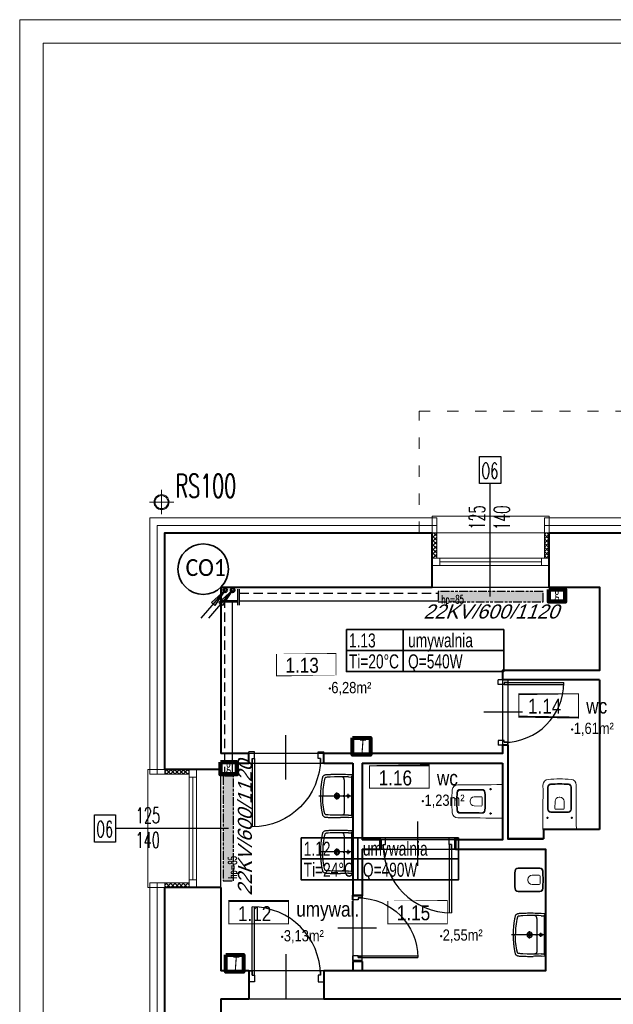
# Model space of a CAD drawing. Header units: millimetres. Extents: x 8949 to 48457, y -1077 to 15217.
# Tile 30 of 63: x 20379 to 21014, y 12368 to 13420. Entities that reach past the tile are written whole.
import ezdxf

# ---------------------------------------------------------------- set-up
doc = ezdxf.new("R2010")
doc.units = ezdxf.units.MM
for name, pattern in [('ACAD_ISO03W100', [30, 12, -18]), ('DASHED', [0.75, 0.5, -0.25]), ('HIDDEN', [9.524999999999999, 6.35, -3.175]), ('PHANTOM', [29.5, 9.5, -1.5, 3, -1.5, 3, -1.5, 9.5])]:
    doc.linetypes.add(name, pattern=pattern)
for name, color, linetype, lineweight in [('0A_KONSTR', 250, 'Continuous', 40), ('0A_OCIEPLENIE', 30, 'Continuous', 9), ('0A_OPISY POM', 7, 'Continuous', 9), ('0A_POMOCNICZE', 30, 'Continuous', 9), ('0A_STOLARKA', 140, 'Continuous', 9), ('0A_WYPOSAZENIE', 2, 'Continuous', 5), ('0Z_OPISY', 7, 'Continuous', 9), ('__ IS co_OZN POM', 6, 'Continuous', 35), ('___IS GRZEJNIKI', 1, 'PHANTOM', 30), ('___IS OPIS PIONÓW', 2, 'Continuous', 25), ('___IS PION CO', 1, 'Continuous', 25), ('__IS TERMOSTAT', 6, 'Continuous', 25), ('A_PROJ_SANITARNE', 2, 'Continuous', 13), ('A_WIDOK', 40, 'Continuous', 15)]:
    doc.layers.add(name, color=color, linetype=linetype, lineweight=lineweight)
for name, color, linetype in [('_a_drzwi', 2, 'Continuous'), ('A---MEBLE', 5, 'Continuous'), ('Opisy', 4, 'Continuous')]:
    doc.layers.add(name, color=color, linetype=linetype)
doc.styles.add('1', font='simplex.shx', dxfattribs={"width": 0.6})
doc.styles.add('1_50', font='simplex.shx', dxfattribs={"width": 0.6})
doc.styles.add('m1_romans', font='romans.shx', dxfattribs={"width": 0.8})
doc.styles.get("Standard").update_dxf_attribs({"font": 'arial.ttf'})
doc.linetypes.add('BATTING', pattern='A,0.00254,-2.54,[134,ltypeshp.shx,S=2.54,R=0,X=-2.54,Y=0],-5.08,[134,ltypeshp.shx,S=2.54,R=180,X=2.54,Y=0],-2.54', length=10.16254)
pattern_1 = [(45, (8136.601214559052, -3382.509345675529), (-2.245064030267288, 2.245064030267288), []), (135, (8136.601214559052, -3382.509345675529), (-2.245064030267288, -2.245064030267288), [])]

# ---------------------------------------------------------------- blocks, each defined once
blk = doc.blocks.new('A$C372b6b25')
at = {"layer": '_a_drzwi'}
for p, q in [((3.333333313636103, -4.444444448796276), (3.333333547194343, 63.88888889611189)), ((5.55555553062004, -4.444444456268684), (5.555555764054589, 63.852745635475)), ((37.04486090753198, 16.66666644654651), (37.04486075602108, -27.77777792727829)), ((0, 0), (3.33333332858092, -1.120861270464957e-08)), ((3.33333332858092, -1.120861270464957e-08), (3.333333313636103, -4.444444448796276)), ((3.333333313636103, -4.444444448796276), (5.55555553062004, -4.444444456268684)), ((5.55555553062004, -4.444444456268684), (5.555555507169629, -11.1111111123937)), ((69.44444444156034, -4.444444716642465), (69.44444441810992, -11.11111137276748)), ((71.66666665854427, -4.444444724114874), (69.44444444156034, -4.444444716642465)), ((71.66666667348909, -2.870419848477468e-07), (71.66666665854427, -4.444444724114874)), ((75, -2.982487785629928e-07), (71.66666667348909, -2.870419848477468e-07)), ((5.555555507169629, -11.1111111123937), (-3.839522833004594e-08, -11.1111110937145)), ((69.44444441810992, -11.11111137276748), (74.99999996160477, -11.1111113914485))]:
    blk.add_line(p, q, dxfattribs=at)
for points in [[(0, 0), (0, -11.1111110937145)], [(75, -2.982487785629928e-07), (74.99999996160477, -11.1111113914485)]]:
    blk.add_lwpolyline(points, dxfattribs=at)
blk.add_arc((3.333333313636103, -4.444444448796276), 68.33333334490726, 0, 89.99999980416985, dxfattribs=at)
blk = doc.blocks.new('G$CA5CA7502')
at = {"layer": 'A---MEBLE'}
for points in [[(-29.48136858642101, 0.0663883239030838), (-29.74341578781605, -5.647966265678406)], [(29.35111254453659, 0), (-29.35111254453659, 0)], [(29.5750068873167, -5.648009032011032), (29.31298539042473, 0.0663883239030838)], [(-29.79601420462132, -7.27321021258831), (-29.90091688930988, -10.05182862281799), (-29.95317459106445, -11.93905010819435), (-30.03192760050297, -14.24554020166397)], [(-29.74362701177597, -5.648009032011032), (-29.79618638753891, -7.27321021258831)], [(-26.44070908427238, -1.48005984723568), (-28.82592529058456, -0.6152021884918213)], [(-27.72513590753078, -0.3531806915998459), (27.53049433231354, -0.3531806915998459)], [(-26.70311652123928, -6.041044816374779), (-26.83412723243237, -9.396017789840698), (-26.88638500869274, -12.75131911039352), (-26.86027809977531, -13.43289986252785), (-26.93898715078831, -19.38316412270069), (-26.80797763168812, -25.30697956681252), (-26.51950486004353, -31.23113930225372), (-26.33614964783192, -34.19302627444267), (-26.2573979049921, -35.68717397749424), (-26.12642988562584, -37.15491198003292)], [(-26.70311652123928, -6.041039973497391), (-26.51950486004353, -1.689849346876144)], [(-22.79724515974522, -11.91258542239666), (-23.42622004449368, -11.9648602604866), (-24.05552595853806, -12.0697458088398), (-24.68449719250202, -12.25337207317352), (-25.26119723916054, -12.54154324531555), (-25.75914673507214, -12.93496131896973), (-26.17868401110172, -13.40674534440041), (-26.44072987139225, -13.98347593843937), (-26.51947550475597, -14.61246311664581)], [(-25.94277434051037, -1.48005984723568), (-0.09727805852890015, -1.558812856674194)], [(-22.79723167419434, -11.91290408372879), (-11.44723288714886, -11.91290408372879), (-0.09726949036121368, -11.96518272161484), (11.27887167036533, -11.91290408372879), (22.62887038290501, -11.91290408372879)], [(2.916909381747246, -6.198545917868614), (-3.085658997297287, -6.198545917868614)], [(-0.09726949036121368, -1.558812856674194), (25.77436901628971, -1.480102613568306)], [(-0.09726949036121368, -1.558812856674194), (-0.09726949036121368, -47.01104760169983)], [(22.62869819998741, -11.91258542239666), (23.25768537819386, -11.9648602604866), (23.88697534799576, -12.0697458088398), (24.5159625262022, -12.25337207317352), (25.06649948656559, -12.54154324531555), (25.59062667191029, -12.93496131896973), (25.98400332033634, -13.40674534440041), (26.27217441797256, -13.98347593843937), (26.35092742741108, -14.61246311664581)], [(26.50800116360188, -6.041044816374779), (26.63935624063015, -9.396017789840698), (26.71776488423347, -12.75131911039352), (26.69161401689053, -13.43289986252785), (26.77036702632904, -19.38316412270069), (26.63935624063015, -25.30697956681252), (26.35084070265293, -31.23113930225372), (26.16752944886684, -34.19302627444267), (26.08877651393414, -35.68717397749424), (25.95776699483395, -37.15491198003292)], [(28.65754567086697, -0.6152021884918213), (26.24589405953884, -1.48005984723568)], [(26.50813058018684, -6.041039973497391), (26.35097019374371, -1.689849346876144)], [(29.57496292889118, -5.648009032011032), (29.62726458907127, -7.27321021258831)], [(29.62739400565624, -7.27321021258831), (29.73225392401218, -10.05182862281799), (29.78455446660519, -11.93905010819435), (29.83715653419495, -13.77371221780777), (29.8633074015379, -15.03198929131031), (29.88941423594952, -17.10286766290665)], [(-30.03192760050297, -14.24550473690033), (-30.08418530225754, -17.10252322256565), (-30.08418530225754, -19.5142176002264), (-30.11068060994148, -21.61124549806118), (-30.08418530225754, -23.44616658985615), (-30.05803443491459, -25.097561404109), (-30.03192760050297, -26.591407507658), (-30.00577665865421, -27.95454449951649), (-29.95317459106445, -29.21286426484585), (-29.9270237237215, -30.36623880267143), (-29.87476713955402, -31.4408603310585), (-29.84827198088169, -32.46326677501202), (-29.79601420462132, -33.4068775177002), (-29.74371366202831, -34.29788611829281), (-29.69111032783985, -35.13663694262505), (-29.63885255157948, -35.94923816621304), (-29.58625040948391, -36.70953772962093), (-29.53394994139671, -37.44342863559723), (-29.4551969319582, -38.12501788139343), (-29.29803654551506, -38.7801131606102), (-29.11442369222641, -39.38329502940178), (-28.87851037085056, -39.95998285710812), (-28.56388665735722, -40.45796051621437), (-28.17081294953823, -40.87714113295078), (-27.77773804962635, -41.29666738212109), (-27.30595394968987, -41.6374845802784), (-26.7815250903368, -41.92565575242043), (-26.20479457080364, -42.16156907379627), (-25.5758073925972, -42.3190750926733), (-24.92041043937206, -42.45004184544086), (-24.21267040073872, -42.58109532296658), (-23.47877949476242, -42.73825570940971), (-22.71882437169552, -42.89576172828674), (-21.90622307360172, -43.02677251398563), (-21.0671278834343, -43.18393290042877), (-20.15001229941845, -43.3410932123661), (-19.20635767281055, -43.49859923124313), (-18.15784424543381, -43.65575961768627), (-17.0567274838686, -43.81292119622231), (-15.87720341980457, -43.97038325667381), (-14.59277540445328, -44.12754364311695), (-13.1773379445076, -44.28474798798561), (-11.63088977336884, -44.44220997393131), (-9.900784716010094, -44.57326345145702), (-7.961262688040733, -44.70423139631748), (-5.733224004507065, -44.83528487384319), (-3.164412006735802, -44.91403669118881), (-0.09757973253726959, -44.94014486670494), (2.96964094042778, -44.91403669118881), (5.564517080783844, -44.83528487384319), (7.79277078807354, -44.70423139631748), (9.731862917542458, -44.57326345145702), (11.46201066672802, -44.44220997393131), (13.00863109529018, -44.28474798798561), (14.42428477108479, -44.12754364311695), (15.70853926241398, -43.97038325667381), (16.88810735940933, -43.81292119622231), (17.98926688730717, -43.65575961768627), (19.01158660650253, -43.49859923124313), (19.98134821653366, -43.3410932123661), (20.89855045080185, -43.18393290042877), (21.73777513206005, -43.02677251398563), (22.54985846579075, -42.89576172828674), (23.31024475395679, -42.73825570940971), (24.04435060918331, -42.58109532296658), (24.75174762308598, -42.45004184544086), (25.40701508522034, -42.3190750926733), (26.03643320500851, -42.16156907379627), (26.61286219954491, -41.92565575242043), (27.1371615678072, -41.6374845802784), (27.60890297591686, -41.29666738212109), (28.00180442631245, -40.87714113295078), (28.3692891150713, -40.45796051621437), (28.71006235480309, -39.95998285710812), (28.945716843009, -39.38329502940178), (29.12924416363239, -38.7801131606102), (29.26021106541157, -38.12501788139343), (29.36532981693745, -37.44342863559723), (29.41788919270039, -36.70953772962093), (29.47001747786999, -35.94923816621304), (29.52257692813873, -35.13663694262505), (29.57513630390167, -34.29788611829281), (29.62726458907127, -33.4068775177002), (29.65397469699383, -32.46326677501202), (29.70610305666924, -31.4408603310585), (29.75823134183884, -30.36623880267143), (29.784941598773, -29.21286426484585), (29.8370698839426, -27.95454449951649), (29.86291907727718, -26.591407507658), (29.88962925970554, -25.097561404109), (29.91590954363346, -23.44616658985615), (29.91590954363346, -19.5142176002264), (29.88962925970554, -17.10252322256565)], [(4.909034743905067, -21.95201873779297), (-5.077784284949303, -21.95201873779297)], [(-3.111774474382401, -19.93374384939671), (-3.399963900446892, -20.43169945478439), (-3.60972635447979, -21.00839950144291), (-3.714611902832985, -21.58510811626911), (-3.714611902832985, -22.16177769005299), (-3.63586388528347, -22.76466280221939), (-3.452565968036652, -23.31519849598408), (-3.190518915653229, -23.86573553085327)], [(-3.190535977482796, -23.86539965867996), (-3.006905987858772, -24.10130947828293)], [(-0.09726949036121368, -18.30853410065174), (-0.6739695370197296, -18.36080893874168), (-1.250651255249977, -18.49216409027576), (-1.801231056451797, -18.72806884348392), (-2.299165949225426, -19.06853199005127), (-2.744842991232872, -19.46192935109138), (-3.111765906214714, -19.93374384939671)], [(-3.006897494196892, -24.10129591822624), (-2.639969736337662, -24.5469731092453), (-2.220430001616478, -24.91390086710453), (-1.722479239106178, -25.20208545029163), (-1.198402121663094, -25.41185282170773), (-0.6478247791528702, -25.5428758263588), (-0.09727805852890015, -25.59548281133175)], [(2.943016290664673, -19.93374384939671), (2.576093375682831, -19.46193411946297), (2.130416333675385, -19.06886406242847), (1.632481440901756, -18.72807376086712), (1.081901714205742, -18.49216647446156), (0.5052150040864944, -18.36114600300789), (-0.09762242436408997, -18.30853894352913)], [(-0.09726949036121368, -25.59549748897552), (0.4794269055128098, -25.54321646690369), (1.029984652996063, -25.41186258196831), (1.554077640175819, -25.20242981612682), (2.052029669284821, -24.9139142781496), (2.471572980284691, -24.54698532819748), (2.838488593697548, -24.10130947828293)], [(2.838500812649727, -24.10130456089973), (3.021812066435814, -23.86539116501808)], [(3.021769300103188, -23.86539965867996), (3.283828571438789, -23.31484198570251), (3.467454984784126, -22.76461511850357), (3.545870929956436, -22.16144546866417), (3.545870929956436, -21.58507756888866), (3.441317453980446, -21.00838243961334), (3.231550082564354, -20.43168596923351), (2.943016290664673, -19.93340313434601)], [(-26.12642988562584, -37.15524904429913), (-26.04767687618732, -37.46990196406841), (-25.91666735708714, -37.75808155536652), (-25.52359230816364, -38.28250199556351), (-24.99916352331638, -38.70170943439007), (-24.44892816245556, -38.99022132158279)], [(-24.44858372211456, -38.98988917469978), (-23.71473558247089, -39.25193138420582), (-22.95439325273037, -39.40942399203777), (-21.46054722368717, -39.72374588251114), (-18.44605810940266, -40.2743037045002), (-15.40537543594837, -40.74611820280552), (-12.33858712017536, -41.13918825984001), (-9.297991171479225, -41.45384609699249), (-6.231157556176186, -41.68975949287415), (-3.164067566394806, -41.82076163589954), (-0.09727805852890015, -41.87338948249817)], [(24.25385542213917, -38.98988917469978), (23.54615814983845, -39.25193138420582), (22.78581589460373, -39.40942399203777), (21.29196979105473, -39.72374588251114), (18.25133107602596, -40.2743037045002), (15.2106910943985, -40.74611820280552), (12.17005245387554, -41.13918825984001), (9.129413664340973, -41.45384609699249), (6.062580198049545, -41.68975949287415), (2.995490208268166, -41.82076163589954), (-0.09745024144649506, -41.87338948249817)], [(25.9576802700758, -37.15524904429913), (25.85277758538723, -37.46990196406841), (25.72176687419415, -37.75808155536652), (25.32869316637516, -38.28250199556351), (24.83041390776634, -38.70170943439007), (24.25372608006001, -38.99022132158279)]]:
    blk.add_lwpolyline(points, dxfattribs=at)
blk.add_lwpolyline([(-1.198049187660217, -12.33211532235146), (-1.093189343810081, -12.27984040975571), (-0.8572673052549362, -12.25337207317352), (-0.516807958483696, -12.22723469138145), (-0.09726949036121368, -12.20109239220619), (0.3222689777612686, -12.22723469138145), (0.6627283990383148, -12.25337207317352), (0.8986502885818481, -12.27984040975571), (1.00351020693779, -12.33211532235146), (0.8986502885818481, -12.41053245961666), (0.6627283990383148, -12.43700206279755), (0.3222689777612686, -12.46313944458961), (-0.09726949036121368, -12.48927690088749), (-0.516807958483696, -12.46313944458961), (-0.8572673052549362, -12.43700206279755), (-1.093189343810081, -12.41053245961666)], close=True, dxfattribs=at)
for centre, radius in [((-0.08436627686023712, -6.18548147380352), 1.795517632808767), ((-0.08437484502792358, -21.93878218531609), 2.293557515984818)]:
    blk.add_circle(centre, radius, dxfattribs=at)
blk = doc.blocks.new('A$C9503e2b4')
at = {"layer": 'A_PROJ_SANITARNE'}
for p, q in [((-18.62519622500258, 0.3690089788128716), (-18.62519622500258, -0.3690834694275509)), ((-6.664263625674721, 4.999925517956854), (-14.20373205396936, 4.868323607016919)), ((-6.6642641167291, -4.999999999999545), (-14.20373205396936, -4.868398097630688))]:
    blk.add_line(p, q, dxfattribs=at)
for centre, radius, start, end in [((-29.22587683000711, 9.274472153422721), 3.5, 89.73368790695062, 175.6400915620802), ((-29.22587683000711, 9.274472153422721), 2.8, 89.73368790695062, 175.6400915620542), ((-18.59505757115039, 2296.428175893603), 2284.378409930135, 269.7336879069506, 270.3181911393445), ((-18.59505757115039, 2296.428175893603), 2283.678409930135, 269.7336879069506, 270.3181911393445), ((-5.893316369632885, 9.28503550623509), 3.5, 2.925068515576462, 90.31819113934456), ((-5.893316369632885, 9.28503550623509), 2.8, 2.925068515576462, 90.31819113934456), ((78.22458267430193, 0), 111.3498051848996, 175.0848220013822, 184.9151779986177), ((78.2335661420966, 0), 110.6587886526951, 175.0817080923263, 184.9182919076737), ((-14.12519622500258, 0.3690089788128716), 4.5, 90.99999999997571, 180), ((-6.6642641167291, 4.000000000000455), 1, 1.11917706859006, 90), ((-211.4164658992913, 4.547473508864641e-13), 205.7912696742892, 358.8808229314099, 1.11917706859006), ((-166.4932072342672, 4.547473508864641e-13), 163.6680110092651, 356.6977104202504, 3.3022895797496), ((-166.4841013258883, 4.547473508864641e-13), 164.3589051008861, 356.6991341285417, 3.300865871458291), ((-29.22587683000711, -9.274472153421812), 3.5, 184.3599084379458, 270.2663120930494), ((-29.22587683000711, -9.274472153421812), 2.8, 184.3599084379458, 270.2663120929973), ((-14.12519622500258, -0.3690834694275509), 4.5, 180, 269.0000000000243), ((-6.6642641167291, -3.999999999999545), 1, 270, 358.8808229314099), ((-5.893316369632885, -9.28503550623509), 3.5, 269.6818088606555, 357.0749314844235), ((-5.893316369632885, -9.28503550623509), 2.8, 269.6818088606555, 357.0749314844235), ((-18.59505757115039, -2296.428175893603), 2284.378409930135, 89.68180886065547, 90.2663120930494), ((-18.59505757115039, -2296.428175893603), 2283.678409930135, 89.68180886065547, 90.2663120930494)]:
    blk.add_arc(centre, radius, start, end, dxfattribs=at)
blk = doc.blocks.new('A$C5E5C4D1E')
at = {"layer": 'A_PROJ_SANITARNE'}
for p, q in [((-114.0000000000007, 130), (-136.0000000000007, 130)), ((-125.0000000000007, 119), (-125.0000000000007, 141)), ((-344.9997371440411, -3.690089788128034), (-344.9997371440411, 3.690834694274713)), ((-225.3904160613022, 50), (-300.7850954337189, 48.68398097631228)), ((-225.3904111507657, -49.99925517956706), (-300.7850954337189, -48.68323607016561)), ((-114.0000000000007, -130), (-136.0000000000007, -130)), ((-125.0000000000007, -119), (-125.0000000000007, -141))]:
    blk.add_line(p, q, dxfattribs=at)
blk.add_lwpolyline([(5.969e-13, 179.9999999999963, -0.0052057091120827), (-474.7260640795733, 177.4525626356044, 0.3910999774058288), (-534.8141929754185, 122.5232540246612, 0.0423250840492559), (-534.8141929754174, -122.523254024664, 0.391099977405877), (-474.7260640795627, -177.4525626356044, -0.0052057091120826), (-5.969e-13, -179.9999999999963)], format="xyb", close=True, dxfattribs=at)
for centre in [(-125.0000000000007, 130), (-125.0000000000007, -130)]:
    blk.add_circle(centre, 6, dxfattribs=at)
for centre, radius, start, end in [((-451.0065431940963, 92.7447215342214), 35, 89.73368790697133, 175.6400915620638), ((-451.0065431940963, 92.7447215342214), 28, 89.73368790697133, 175.6400915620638), ((-344.6983506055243, 22964.28175893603), 22843.78409930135, 269.7336879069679, 270.3181911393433), ((-344.6983506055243, 22964.28175893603), 22836.78409930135, 269.7336879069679, 270.3181911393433), ((-217.6809385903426, 92.85035506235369), 35, 2.925068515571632, 90.31819113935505), ((-217.6809385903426, 92.85035506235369), 28, 2.925068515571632, 90.31819113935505), ((623.4980518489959, 2.9559e-12), 1113.498051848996, 175.0848220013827, 184.9151779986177), ((623.5878865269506, 2.9559e-12), 1106.587886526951, 175.0817080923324, 184.918291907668), ((-299.9997371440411, 3.690834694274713), 45, 91, 180), ((-225.3904160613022, 40), 10, 1.119177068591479, 90), ((-2272.912433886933, 1.1937e-12), 2057.912696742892, 358.8808229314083, 1.119177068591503), ((-1823.679847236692, 9.095e-13), 1636.680110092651, 356.6977104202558, 3.30228957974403), ((-1823.588788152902, 1.2506e-12), 1643.589051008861, 356.6991341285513, 3.300865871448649), ((-451.0065431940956, -92.74472153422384), 35, 184.3599084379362, 270.2663120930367), ((-451.0065431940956, -92.74472153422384), 28, 184.3599084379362, 270.2663120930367), ((-299.9997371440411, -3.690089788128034), 45, 180, 268.9999999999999), ((-225.3904160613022, -40), 10, 270, 358.8808229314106), ((-217.6809385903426, -92.8503550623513), 35, 269.6818088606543, 357.0749314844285), ((-217.6809385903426, -92.8503550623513), 28, 269.6818088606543, 357.0749314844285), ((-344.6983506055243, -22964.28175893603), 22843.78409930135, 89.68180886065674, 90.26631209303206), ((-344.6983506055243, -22964.28175893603), 22836.78409930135, 89.68180886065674, 90.26631209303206)]:
    blk.add_arc(centre, radius, start, end, dxfattribs=at)
blk = doc.blocks.new('A$C3A1D35A0')
at = {"layer": '___IS PION CO'}
blk.add_hatch(color=2, dxfattribs=at).paths.add_polyline_path([(0, 39.52686293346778), (-2.429371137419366, 19.93677408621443), (0, 19.93677408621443), (2.429371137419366, 19.93677408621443)])
at = {"layer": '___IS PION CO', "color": 2}
for points in [[(0, 39.52686293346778), (-2.429371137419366, 19.93677408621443), (0, 19.93677408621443)], [(0, 39.52686293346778), (0, 0)], [(0, 39.52686293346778), (0, 0)], [(0, 39.52686293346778), (2.429371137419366, 19.93677408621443), (0, 19.93677408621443)]]:
    blk.add_lwpolyline(points, dxfattribs=at)
blk = doc.blocks.new('A$C4648537D')
at = {"layer": '__IS TERMOSTAT', "lineweight": 80}
blk.add_lwpolyline([(-9.55240178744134, 18.15820741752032), (9.55240178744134, 18.15820741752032), (9.55240178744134, 0), (-9.55240178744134, 0)], close=True, dxfattribs=at)
at = {"layer": '__IS TERMOSTAT', "insert": (-2.374540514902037, 16.67111543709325), "char_height": 15, "attachment_point": 1, "style": '1_50'}
blk.add_mtext('{\\fCalibri|b0|i1|c238|p34;T}', dxfattribs=at)
blk = doc.blocks.new('A$C6DEA4D90')
at = {"layer": '__IS TERMOSTAT', "color": 2, "lineweight": 90}
blk.add_lwpolyline([(-8.784887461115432, 12.82909317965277), (8.78488746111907, 12.82909317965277), (8.78488746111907, 0), (-8.784887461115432, 0)], close=True, dxfattribs=at)
at = {"layer": '__IS TERMOSTAT', "insert": (-2.743842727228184, 15.53130841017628), "char_height": 12, "attachment_point": 1, "style": '1_50'}
blk.add_mtext('{\\fCalibri|b0|i0|c238|p34;\\C2;g}', dxfattribs=at)

msp = doc.modelspace()

# ---------------------------------------------------------------- hatches: boundary and pattern name
at = {"layer": '0A_OCIEPLENIE', "transparency": 33554687}
h = msp.add_hatch(dxfattribs=at)
h.set_pattern_fill('ANSI37', color=256)
h.set_pattern_definition(pattern_1)
h.paths.add_polyline_path([(20945.16534674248, 12871.43259838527), (20940.16534674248, 12871.43259838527), (20940.16534674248, 12844.43259838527), (20945.16534674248, 12844.43259838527)])
h.paths.add_polyline_path([(20825.16534674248, 12871.43259838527), (20820.16534674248, 12871.43259838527), (20820.16534674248, 12844.43259835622), (20825.16534674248, 12844.43259835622)])
h = msp.add_hatch(dxfattribs=at)
h.set_pattern_fill('ANSI37', color=256)
h.set_pattern_definition(pattern_1)
h.paths.add_polyline_path([(20560.16534671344, 12618.43259838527), (20534.16534674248, 12618.43259838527), (20534.16534674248, 12613.43259838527), (20560.16534671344, 12613.43259838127)])
h.paths.add_polyline_path([(20560.16534669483, 12497.43259838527), (20534.16534674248, 12497.43259838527), (20534.16534674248, 12492.43259838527), (20560.16534669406, 12492.43259838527)])
at = {"layer": '___IS GRZEJNIKI'}
for points in [[(20826.66534674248, 12808.76570830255), (20826.66534674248, 12797.76570830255), (20938.66534674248, 12797.76570830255), (20938.66534674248, 12808.76570830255)], [(20596.79547649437, 12499.43259838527), (20607.79547649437, 12499.43259838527), (20607.79547649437, 12611.43259838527), (20596.79547649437, 12611.43259838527)]]:
    msp.add_hatch(color=256, dxfattribs=at).paths.add_polyline_path(points)

# ---------------------------------------------------------------- linework, layer by layer
at = {"layer": '0A_KONSTR'}
for points in [[(20534.16534674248, 12618.43259838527), (20534.16534674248, 12871.43259838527), (20820.16534674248, 12871.43259838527)], [(20820.16534674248, 12813.43259838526), (20820.16534674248, 12871.43259838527)], [(20945.16534674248, 12871.43259838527), (21092.16534674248, 12871.43259838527)], [(20945.16534674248, 12813.43259838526), (20945.16534674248, 12871.43259838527)], [(20594.16534674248, 12813.43259838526), (20820.16534674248, 12813.43259838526)], [(20594.16534674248, 12813.43259838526), (20594.16534674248, 12635.43259838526)], [(20945.16534674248, 12813.43259838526), (20999.16534674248, 12813.43259838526), (20999.16534674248, 12724.43259838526), (20895.16534674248, 12724.43259838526), (20895.16534674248, 12714.43259838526)], [(20901.16534674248, 12714.43259838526), (20895.16534674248, 12714.43259838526)], [(20999.16534674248, 12714.43259838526), (20901.16534674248, 12714.43259838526)], [(20999.16534674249, 12714.43259838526), (20999.16534674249, 12554.43259838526)], [(20895.16534674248, 12644.43259838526), (20895.16534674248, 12635.43259838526), (20704.16534674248, 12635.43259838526)], [(20901.16534674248, 12644.43259838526), (20895.16534674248, 12644.43259838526)], [(20901.16534674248, 12644.43259838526), (20901.16534674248, 12544.43259838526)], [(20624.16534674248, 12635.43259838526), (20594.16534674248, 12635.43259838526)], [(20624.16534674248, 12625.43259838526), (20624.16534674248, 12635.43259838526)], [(20704.16534674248, 12625.43259838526), (20704.16534674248, 12635.43259838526)], [(20594.16534674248, 12625.43259838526), (20624.16534674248, 12625.43259838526)], [(20594.16534674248, 12625.43259838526), (20594.16534674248, 12618.43259838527)], [(20704.16534674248, 12625.43259838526), (20735.16534674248, 12625.43259838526)], [(20735.16534674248, 12625.43259838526), (20735.16534674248, 12483.43259838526)], [(20745.16534674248, 12625.43259838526), (20895.16534674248, 12625.43259838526)], [(20745.16534674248, 12625.43259838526), (20745.16534674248, 12543.43259838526)], [(20895.16534674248, 12625.43259838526), (20895.16534674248, 12543.43259838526), (20845.16534674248, 12543.43259838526)], [(20594.16534674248, 12618.43259838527), (20534.16534674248, 12618.43259838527)], [(20999.16534674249, 12554.43259838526), (20999.16534674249, 12554.43259838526), (20939.16534674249, 12554.43259838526), (20939.16534674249, 12544.43259838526)], [(20765.16534674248, 12543.43259838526), (20745.16534674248, 12543.43259838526)], [(20765.16534674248, 12543.43259838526), (20765.16534674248, 12533.43259838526)], [(20845.16534674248, 12543.43259838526), (20845.16534674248, 12533.43259838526)], [(20845.16534674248, 12533.43259838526), (20941.16534674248, 12533.43259838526), (20941.16534674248, 12403.43259838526), (20704.16534674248, 12403.43259838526)], [(20745.16534674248, 12533.43259838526), (20745.16534674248, 12483.43259838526)], [(20745.16534674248, 12533.43259838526), (20765.16534674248, 12533.43259838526)], [(20594.16534674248, 12492.43259838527), (20534.16534674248, 12492.43259838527)], [(20534.16534674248, 12354.43259838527), (20534.16534674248, 12492.43259838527)], [(20594.16534674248, 12492.43259838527), (20594.16534674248, 12404.43259838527)], [(20745.16534674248, 12483.43259838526), (20735.16534674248, 12483.43259838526)], [(20735.16534674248, 12413.43259838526), (20735.16534674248, 12403.43259838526)], [(20745.16534674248, 12413.43259838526), (20735.16534674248, 12413.43259838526)], [(20745.16534674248, 12413.43259838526), (20745.16534674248, 12403.43259838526)], [(20624.16534674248, 12403.43259838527), (20594.16534674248, 12403.43259838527)], [(20624.16534674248, 12403.43259838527), (20624.16534674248, 12373.43259838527)], [(20704.16534674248, 12403.43259838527), (20704.16534674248, 12373.43259838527)], [(20594.16534674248, 12373.43259838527), (20624.16534674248, 12373.43259838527)], [(20594.16534674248, 12373.43259838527), (20594.16534674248, 12354.43259838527)], [(20704.16534674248, 12373.43259838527), (21052.16534674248, 12373.43259838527)]]:
    msp.add_lwpolyline(points, dxfattribs=at)
msp.add_lwpolyline([(20939.16534674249, 12544.43259838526), (20901.16534674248, 12544.43259838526)], close=True, dxfattribs=at)
for p in [(20710.63707390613, 12704.94553632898), (20969.93057386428, 12661.37804583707), (20810.30679364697, 12584.51421527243), (20829.71697179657, 12440.41027812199), (20659.85232644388, 12439.67768442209)]:
    msp.add_point(p, dxfattribs=at)
at = {"layer": '0A_OCIEPLENIE'}
for points in [[(20534.16534674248, 12618.43259838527), (20534.16534674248, 12613.43259838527), (20518.16534674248, 12613.43259838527), (20518.16534674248, 12887.43259838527), (20825.16534674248, 12887.43259838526), (20825.16534674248, 12871.43259838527), (20820.16534674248, 12871.43259838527)], [(20945.16534674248, 12871.43259838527), (20940.16534674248, 12871.43259838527), (20940.16534674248, 12887.43259838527), (21092.16534674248, 12887.43259838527), (21097.16534674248, 12887.43259838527), (21097.16534674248, 12871.43259838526), (21092.16534674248, 12871.43259838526)], [(20825.16534674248, 12871.43259838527), (20825.16534674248, 12844.43259835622)], [(20940.16534674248, 12871.43259838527), (20940.16534674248, 12844.43259838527)], [(20534.16534674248, 12613.43259838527), (20560.16534671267, 12613.43259838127)], [(20534.16534674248, 12354.43259838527), (20534.16534674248, 12349.43259838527), (20518.16534674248, 12349.43259838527), (20518.16534674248, 12497.43259838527), (20534.16534674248, 12497.43259838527), (20534.16534674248, 12492.43259838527)], [(20534.16534674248, 12497.43259838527), (20560.16534674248, 12497.43259838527)]]:
    msp.add_lwpolyline(points, dxfattribs=at)
at = {"layer": '0A_OCIEPLENIE', "linetype": 'BATTING', "lineweight": 18, "ltscale": 0.75}
for points in [[(20526.16534674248, 12613.43259838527), (20526.16534674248, 12879.43259838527), (20825.16534674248, 12879.43259838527)], [(20940.16534674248, 12879.43259838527), (21097.16534674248, 12879.43259838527)], [(20526.16534674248, 12497.43259838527), (20526.16534674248, 12349.43259838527)]]:
    msp.add_lwpolyline(points, dxfattribs=at)
at = {"layer": '0A_OPISY POM', "const_width": 1}
for points in [[(20653.54420572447, 12742.68177753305), (20717.29505188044, 12742.68177753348), (20717.29505188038, 12718.44986520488), (20653.54420572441, 12718.44986520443)], [(20912.83770568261, 12699.11428704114), (20976.58855183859, 12699.11428704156), (20976.58855183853, 12674.88237471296), (20912.83770568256, 12674.88237471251)], [(20753.2139254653, 12622.2504564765), (20816.96477162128, 12622.25045647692), (20816.96477162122, 12598.01854414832), (20753.21392546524, 12598.01854414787)], [(20602.75945826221, 12477.41392562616), (20666.51030441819, 12477.41392562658), (20666.51030441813, 12453.18201329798), (20602.75945826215, 12453.18201329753)], [(20772.6241036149, 12478.14651932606), (20836.37494977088, 12478.14651932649), (20836.37494977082, 12453.91460699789), (20772.62410361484, 12453.91460699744)]]:
    msp.add_lwpolyline(points, close=True, dxfattribs=at)
at = {"layer": '0A_POMOCNICZE', "linetype": 'ACAD_ISO03W100'}
msp.add_lwpolyline([(20806.16534674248, 12871.43259838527), (20806.16534674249, 13001.43259838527), (21319.16534674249, 13001.43259838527), (21319.16534674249, 12871.43259838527)], dxfattribs=at)
at = {"layer": '0A_POMOCNICZE'}
msp.add_lwpolyline([(20806.16534674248, 12871.43259838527), (21319.16534674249, 12871.43259838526)], dxfattribs=at)
at = {"layer": '0A_STOLARKA'}
for p, q in [((20820.16534674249, 12844.43259835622), (20945.16534674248, 12844.43259838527)), ((20828.16534674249, 12840.43259836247), (20937.16534674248, 12840.43259837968)), ((20820.16534674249, 12836.43259835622), (20945.16534674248, 12836.43259833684)), ((20560.16534671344, 12618.43259838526), (20560.16534669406, 12492.43259838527)), ((20564.16534671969, 12610.43259838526), (20564.1653467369, 12500.43259838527)), ((20568.16534671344, 12618.43259838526), (20568.16534674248, 12492.43259838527))]:
    msp.add_line(p, q, dxfattribs=at)
for points in [[(20945.16534674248, 12889.43259838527), (20820.16534674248, 12889.43259838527), (20820.16534674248, 12813.43259838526), (20945.16534674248, 12813.43259838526)], [(20828.16534674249, 12836.43259835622), (20828.16534674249, 12844.43259835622), (20820.16534674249, 12844.43259835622), (20820.16534674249, 12836.43259835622)], [(20945.16534674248, 12836.43259838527), (20945.16534674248, 12844.43259838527), (20937.16534674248, 12844.43259838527), (20937.16534674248, 12836.43259838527)], [(20594.16534674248, 12492.43259838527), (20594.16534674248, 12618.43259838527), (20516.16534674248, 12618.43259838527), (20516.16534674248, 12492.43259838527)], [(20560.16534671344, 12610.43259838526), (20568.16534671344, 12610.43259838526), (20568.16534671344, 12618.43259838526), (20560.16534671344, 12618.43259838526)], [(20560.16534674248, 12492.43259838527), (20568.16534674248, 12492.43259838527), (20568.16534674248, 12500.43259838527), (20560.16534674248, 12500.43259838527)]]:
    msp.add_lwpolyline(points, close=True, dxfattribs=at)
at = {"layer": '0Z_OPISY'}
for points in [[(20379.05607444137, 11319.9653404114), (23579.05607444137, 11319.9653404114), (23579.05607444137, 13419.9653404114), (20379.05607444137, 13419.9653404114)], [(20404.05607444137, 11344.9653404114), (23554.05607444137, 11344.9653404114), (23554.05607444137, 13394.9653404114), (20404.05607444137, 13394.9653404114)]]:
    msp.add_lwpolyline(points, close=True, dxfattribs=at)
at = {"layer": '__ IS co_OZN POM'}
for p, q in [((20728.51910884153, 12745.59398825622), (20896.59285456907, 12745.59398825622)), ((20680.15751032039, 12522.91297456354), (20848.23125604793, 12522.91297456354))]:
    msp.add_line(p, q, dxfattribs=at)
for points in [[(20728.51910884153, 12767.96546395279), (20896.59285456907, 12767.96546395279), (20896.59285456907, 12723.22251255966), (20728.51910884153, 12723.22251255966)], [(20680.15751032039, 12545.28445026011), (20848.23125604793, 12545.28445026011), (20848.23125604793, 12500.54149886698), (20680.15751032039, 12500.54149886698)]]:
    msp.add_lwpolyline(points, close=True, dxfattribs=at)
for points in [[(20789.01753813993, 12723.22251255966), (20789.01753813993, 12767.96546395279)], [(20740.65593961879, 12500.54149886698), (20740.65593961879, 12545.28445026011)]]:
    msp.add_lwpolyline(points, dxfattribs=at)
at = {"layer": '___IS GRZEJNIKI'}
for points in [[(20826.66534674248, 12808.76570830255), (20826.66534674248, 12797.76570830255), (20938.66534674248, 12797.76570830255), (20938.66534674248, 12808.76570830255), (20826.66534674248, 12808.76570830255)], [(20596.79547649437, 12499.43259838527), (20607.79547649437, 12499.43259838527), (20607.79547649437, 12611.43259838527), (20596.79547649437, 12611.43259838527), (20596.79547649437, 12499.43259838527)]]:
    msp.add_lwpolyline(points, dxfattribs=at)
at = {"layer": '___IS OPIS PIONÓW', "color": 2, "lineweight": 35}
msp.add_circle((20575.3087638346, 12832.70999097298), 27.00074591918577, dxfattribs=at)
at = {"layer": '___IS PION CO', "color": 6}
for points in [[(20612.32154063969, 12794.12125042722), (20612.32154063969, 12811.36103993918)], [(20614.03128000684, 12794.12125042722), (20614.03128000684, 12811.36103993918)], [(20594.41575375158, 12799.25294609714), (20611.65554326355, 12799.25294609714)], [(20594.41575375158, 12797.54320672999), (20611.65554326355, 12797.54320672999)]]:
    msp.add_lwpolyline(points, dxfattribs=at)
at = {"layer": '___IS PION CO', "linetype": 'DASHED', "ltscale": 20}
for points in [[(20614.03128000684, 12806.84061005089), (20826.66534674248, 12806.84061005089)], [(20598.56487962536, 12611.43259838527), (20598.56487962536, 12797.54320672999)]]:
    msp.add_lwpolyline(points, dxfattribs=at)
at = {"layer": '___IS PION CO', "linetype": 'ByBlock', "ltscale": 20}
msp.add_lwpolyline([(20614.03128000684, 12798.84061005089), (20826.66534674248, 12798.84061005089)], dxfattribs=at)
at = {"layer": '___IS PION CO'}
msp.add_lwpolyline([(20606.56487962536, 12611.43259838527), (20606.56487962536, 12797.54320672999)], dxfattribs=at)
at = {"layer": '___IS PION CO', "lineweight": 50}
for centre in [(20598.74307724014, 12810.12887604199), (20606.74307724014, 12810.12887604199)]:
    msp.add_circle(centre, 2.045944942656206, dxfattribs=at)
at = {"layer": 'A_WIDOK', "linetype": 'HIDDEN', "ltscale": 10}
for points in [[(20530.74908451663, 12891.28902724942), (20530.74908451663, 12917.28902724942)], [(20543.74908451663, 12904.28902724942), (20517.74908451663, 12904.28902724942)]]:
    msp.add_lwpolyline(points, dxfattribs=at)
at = {"layer": 'A_WIDOK'}
msp.add_circle((20530.74908451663, 12904.28902724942), 8, dxfattribs=at)
at = {"layer": 'A_WIDOK', "linetype": 'HIDDEN', "ltscale": 10}
msp.add_circle((20530.74908451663, 12904.28902724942), 7, dxfattribs=at)
at = {"layer": 'Defpoints'}
for points in [[(21370.16534674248, 12813.43259838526), (21586.16534674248, 12813.43259838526), (21586.16534674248, 12373.43259838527), (21967.16534674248, 12373.43259838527), (21967.16534674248, 12217.43259838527), (20594.16534674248, 12217.43259838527), (20594.16534674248, 12373.43259838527), (21370.16534674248, 12373.43259838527)], [(20594.16534674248, 12813.43259838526), (20999.16534674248, 12813.43259838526), (20999.16534674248, 12724.43259838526), (20895.16534674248, 12724.43259838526), (20895.16534674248, 12635.43259838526), (20594.16534674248, 12635.43259838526)], [(20901.16534674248, 12544.43259838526), (20939.16534674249, 12544.43259838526), (20939.16534674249, 12554.43259838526), (20999.16534674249, 12554.43259838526), (20999.16534674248, 12714.43259838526), (20901.16534674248, 12714.43259838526)], [(20594.16534674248, 12625.43259838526), (20735.16534674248, 12625.43259838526), (20735.16534674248, 12403.43259838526), (20594.16534674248, 12403.43259838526)], [(20745.16534674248, 12625.43259838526), (20895.16534674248, 12625.43259838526), (20895.16534674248, 12543.43259838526), (20745.16534674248, 12543.43259838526)], [(20745.16534674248, 12533.43259838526), (20941.16534674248, 12533.43259838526), (20941.16534674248, 12403.43259838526), (20745.16534674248, 12403.43259838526)]]:
    msp.add_lwpolyline(points, close=True, dxfattribs=at)
at = {"layer": 'Opisy'}
for p, q in [((20882.16534674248, 12803.30246857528), (20882.16534674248, 12924.0467480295)), ((20602.29547649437, 12555.43259838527), (20481.55119704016, 12555.43259838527))]:
    msp.add_line(p, q, dxfattribs=at)
for points in [[(20870.87524553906, 12924.04674796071), (20870.87524536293, 12952.95133965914), (20893.45544776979, 12952.95133979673), (20893.45544794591, 12924.04674809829)], [(20458.97099472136, 12540.98030239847), (20458.97099454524, 12569.8848940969), (20481.5511969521, 12569.88489423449), (20481.55119712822, 12540.98030253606)]]:
    msp.add_lwpolyline(points, close=True, dxfattribs=at)

# ---------------------------------------------------------------- block references
at = {"layer": '0A_WYPOSAZENIE'}
msp.add_blockref('A$C9503e2b4', (20941.16534674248, 12500.58785200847), dxfattribs=at)
at = {"layer": '___IS PION CO', "rotation": 319.1596207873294}
for p in [(20572.89432972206, 12780.22544571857), (20580.89432972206, 12780.22544571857)]:
    msp.add_blockref('A$C3A1D35A0', p, dxfattribs=at)
at = {"layer": '__IS TERMOSTAT'}
for name, p in [('A$C6DEA4D90', (20953.66131070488, 12797.97182173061)), ('A$C4648537D', (20744.47123029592, 12634.29543197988)), ('A$C6DEA4D90', (20602.5138196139, 12613.41070779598)), ('A$C4648537D', (20608.97123029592, 12402.29543197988))]:
    msp.add_blockref(name, p, dxfattribs=at)
at = {"layer": '_a_drzwi'}
for p, xscale, yscale, zscale, rotation in [((20901.16534650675, 12714.43259838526), 0.9333333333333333, 0.9333333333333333, 0.9333333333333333, 270.0000003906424), ((20624.16534674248, 12625.43259838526), -1.066666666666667, 1.066666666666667, 1.066666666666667, 180), ((20844.19438322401, 12533.43259865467), 1.066666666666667, 1.066666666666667, 1.066666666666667, 180.0000003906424), ((20745.16534674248, 12414.28219146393), -0.9333333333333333, 0.9333333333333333, 0.9333333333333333, 269.9999999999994)]:
    msp.add_blockref('A$C372b6b25', p, dxfattribs=dict(at, xscale=xscale, yscale=yscale, zscale=zscale, rotation=rotation))
at = {"layer": '_a_drzwi', "xscale": 1.066666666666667, "yscale": 1.066666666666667, "zscale": 1.066666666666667}
msp.add_blockref('A$C372b6b25', (20624.16534674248, 12403.43259838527), dxfattribs=at)
at = {"layer": 'A---MEBLE'}
for name, p, xscale, yscale, zscale, rotation in [('G$CA5CA7502', (20735.16534674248, 12590.04377500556), 0.7670382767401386, 0.7670382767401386, 0.7670382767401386, 270.000000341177), ('A$C5E5C4D1E', (20956.36534074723, 12554.43259838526), -0.1, 0.1, 0.1, 90), ('A$C5E5C4D1E', (20895.16534674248, 12584.43259838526), -0.1, 0.1, 0.1, 180), ('G$CA5CA7502', (20735.16534674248, 12530.28101228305), 0.7670382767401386, 0.7670382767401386, 0.7670382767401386, 270.000000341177), ('G$CA5CA7502', (20941.16534674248, 12441.70459412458), 0.7670382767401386, 0.7670382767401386, 0.7670382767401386, 270.000000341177)]:
    msp.add_blockref(name, p, dxfattribs=dict(at, xscale=xscale, yscale=yscale, zscale=zscale, rotation=rotation))

# ---------------------------------------------------------------- texts
at = {"layer": '0A_OPISY POM', "attachment_point": 9, "line_spacing_factor": 0.8, "style": 'm1_romans'}
for s, insert, char_height, width in [('\\pxt23;{\\fArial Narrow|b0|i0|c238|p34;\\W1;1.13}', (20698.94739980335, 12721.65228358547), 16, 375.2998790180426), ('{\\fArial Narrow|b0|i0|c238|p34;\\W1;6,28m²}', (20755.06766841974, 12697.83608067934), 12, 96.86444238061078), ('\\pxt23;{\\fArial Narrow|b0|i0|c238|p34;\\W1;1.14}', (20958.2408997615, 12678.08479309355), 16, 375.2998790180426), ('\\pxql;{\\fArial Narrow|b0|i0|c238|p34;\\W1;wc}', (21360.16857869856, 12678.08479309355), 16, 375.2998790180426), ('{\\fArial Narrow|b0|i0|c238|p34;\\W1;1,61m²}', (21014.36116837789, 12654.26859018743), 12, 96.86444238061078), ('\\pxt23;{\\fArial Narrow|b0|i0|c238|p34;\\W1;1.16}', (20798.61711954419, 12601.22096252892), 16, 375.2998790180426), ('\\pxql;{\\fArial Narrow|b0|i0|c238|p34;\\W1;wc}', (21200.54479848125, 12601.22096252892), 16, 375.2998790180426), ('{\\fArial Narrow|b0|i0|c238|p34;\\W1;1,23m²}', (20854.73738816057, 12577.40475962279), 12, 96.86444238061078), ('{\\fArial Narrow|b0|i0|c238|p34;\\W1;1.12}', (20648.1626523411, 12456.38443167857), 16, 375.2998790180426), ('\\pxql;{\\fArial Narrow|b0|i0|c238|p34;\\W1;umywal.}', (21050.09033127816, 12456.38443167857), 16, 375.2998790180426), ('\\pxt23;{\\fArial Narrow|b0|i0|c238|p34;\\W1;1.15}', (20818.02729769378, 12457.11702537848), 16, 375.2998790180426), ('{\\fArial Narrow|b0|i0|c238|p34;\\W1;3,13m²}', (20704.28292095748, 12432.56822877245), 12, 96.86444238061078), ('{\\fArial Narrow|b0|i0|c238|p34;\\W1;2,55m²}', (20874.14756631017, 12433.30082247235), 12, 96.86444238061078)]:
    msp.add_mtext(s, dxfattribs=dict(at, insert=insert, char_height=char_height, width=width))
at = {"layer": '__ IS co_OZN POM', "color": 2, "width": 0.7}
for s, p in [('1.13', (20731.1919689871, 12748.93657906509)), ('umywalnia', (20794.40371520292, 12749.06510384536)), ('Ti=20%%DC', (20731.09078700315, 12726.56510384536)), ('Q=540W', (20794.40371520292, 12726.56510384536)), ('1.12', (20682.83037046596, 12526.25556537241)), ('umywalnia', (20746.04211668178, 12526.38409015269)), ('Ti=24%%DC', (20682.72918848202, 12503.88409015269)), ('Q=490W', (20746.04211668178, 12503.88409015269))]:
    msp.add_text(s, height=15, dxfattribs=at).set_placement(p)
at = {"layer": '___IS GRZEJNIKI', "color": 2, "insert": (20810.81307482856, 12794.89767431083), "char_height": 15, "width": 429.4147284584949, "attachment_point": 1}
msp.add_mtext('{\\Q20;22KV/600/1120}', dxfattribs=at)
at = {"layer": '___IS GRZEJNIKI', "color": 2, "insert": (20612.3508625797, 12483.58032647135), "char_height": 15, "width": 429.4147284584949, "attachment_point": 1, "rotation": 89.99999999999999}
msp.add_mtext('{\\Q20;22KV/600/1120}', dxfattribs=at)
at = {"layer": '___IS OPIS PIONÓW', "insert": (20556.46892388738, 12843.32647709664), "char_height": 18, "attachment_point": 1, "style": '1_50'}
msp.add_mtext_dynamic_manual_height_columns('{\\fCalibri|b0|i0|c238|p34;\\W0.9;\\C2;CO1}', width=4.098265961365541, gutter_width=7.5, heights=[0], dxfattribs=at)
at = {"layer": 'A_WIDOK', "insert": (20578.07974424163, 12921.65283540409), "char_height": 25, "width": 158.6273684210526, "attachment_point": 5, "rotation": 3.488488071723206e-07, "style": '1'}
msp.add_mtext('RS100', dxfattribs=at)
at = {"layer": 'Opisy', "char_height": 16.8, "width": 158.6273684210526, "attachment_point": 5, "style": '1'}
for s, insert in [('O6', (20881.81488806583, 12937.78292454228)), ('125', (20516.22063731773, 12569.41777857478)), ('O6', (20469.91063724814, 12554.71647898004)), ('140', (20515.93483340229, 12542.99666827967))]:
    msp.add_mtext(s, dxfattribs=dict(at, insert=insert))
at = {"layer": 'Opisy', "char_height": 16.8, "width": 158.6273684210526, "attachment_point": 5, "rotation": 89.99999999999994, "style": '1'}
for s, insert in [('125', (20868.18016655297, 12887.93592937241)), ('140', (20894.60127684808, 12887.65012545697))]:
    msp.add_mtext(s, dxfattribs=dict(at, insert=insert))
at = {"layer": 'Opisy', "insert": (20774.79327171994, 12798.86286523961), "char_height": 9, "width": 158.6273684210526, "attachment_point": 5, "line_spacing_factor": 0.7, "style": '1'}
msp.add_mtext('\\pxqr;hp=85', dxfattribs=at)
at = {"layer": 'Opisy', "insert": (20608.09965918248, 12446.64738851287), "char_height": 9, "width": 158.6273684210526, "attachment_point": 5, "rotation": 90.00000000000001, "line_spacing_factor": 0.7, "style": '1'}
msp.add_mtext('\\pxqr;hp=85', dxfattribs=at)

doc.saveas('drawing.dxf')
